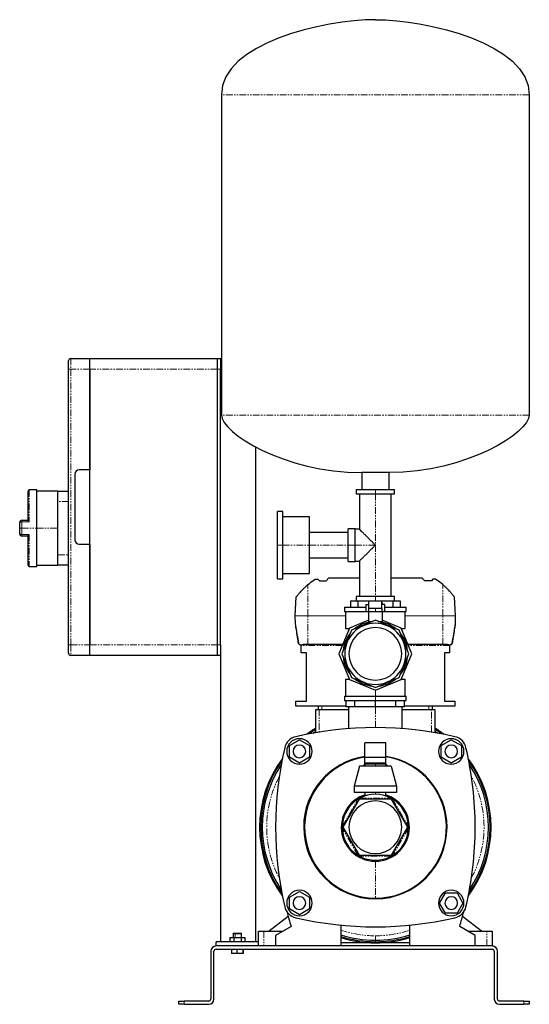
# Model space of a CAD drawing. Header units: millimetres. Extents: x 14 to 1491, y 29 to 958.
# Tile 3 of 3: x 1011 to 1491, y 29 to 958. Entities that reach past the tile are written whole.
import ezdxf

# ---------------------------------------------------------------- set-up
doc = ezdxf.new("R2010")
doc.units = ezdxf.units.MM
doc.linetypes.add('PHANTOM', pattern=[12.7, 6.35, -1.27, 1.27, -1.27, 1.27, -1.27])

msp = doc.modelspace()

# ---------------------------------------------------------------- linework, layer by layer
at = {"color": 7, "linetype": 'Continuous', "lineweight": 25}
for p, q in [((1201.03, 886.91), (1201.03, 584.92)), ((1491.03, 886.91), (1491.03, 584.92)), ((1057.03, 628.27), (1057.03, 636.27)), ((1059.03, 638.27), (1077.03, 638.27)), ((1077.03, 638.27), (1197.03, 638.27)), ((1077.03, 628.27), (1077.03, 638.27)), ((1197.03, 638.27), (1197.03, 628.27)), ((1197.03, 638.27), (1200.03, 638.27)), ((1200.03, 638.27), (1201.03, 638.27)), ((1200.03, 638.27), (1200.03, 628.27)), ((1057.03, 368.27), (1057.03, 628.27)), ((1077.03, 368.27), (1077.03, 628.27)), ((1077.03, 628.27), (1077.03, 533.27)), ((1197.03, 628.27), (1197.03, 368.27)), ((1200.03, 368.27), (1200.03, 628.27)), ((1233.03, 555.04), (1233.03, 88.27)), ((1063.03, 529.27), (1063.03, 467.27)), ((1077.03, 533.27), (1067.03, 533.27)), ((1358.73, 530.77), (1333.33, 530.77)), ((1333.33, 530.77), (1333.33, 514.77)), ((1358.73, 530.77), (1358.73, 514.77)), ((1019.03, 485.66), (1019.03, 513.27)), ((1027.03, 514.27), (1020.03, 514.27)), ((1027.03, 478.27), (1027.03, 514.27)), ((1047.03, 513.27), (1027.03, 513.27)), ((1047.03, 513.27), (1057.03, 513.27)), ((1047.03, 503.27), (1047.03, 513.27)), ((1328.03, 514.77), (1328.03, 510.77)), ((1328.03, 514.77), (1346.03, 514.77)), ((1328.03, 510.77), (1346.03, 510.77)), ((1331.03, 510.77), (1331.03, 477.27)), ((1346.03, 514.77), (1364.03, 514.77)), ((1346.03, 510.77), (1364.03, 510.77)), ((1361.03, 413.77), (1361.03, 510.77)), ((1364.03, 510.77), (1364.03, 514.77)), ((1047.03, 478.27), (1047.03, 503.27)), ((1258.93, 494.07), (1253.93, 494.07)), ((1253.93, 462.27), (1253.93, 494.07)), ((1258.93, 462.27), (1258.93, 494.07)), ((1011.03, 478.27), (1011.03, 483.77)), ((1013.03, 485.77), (1019.03, 485.77)), ((1283.93, 489.07), (1258.93, 489.07)), ((1283.93, 462.27), (1283.93, 489.07)), ((1011.03, 472.77), (1011.03, 478.27)), ((1027.03, 442.27), (1027.03, 478.27)), ((1047.03, 453.27), (1047.03, 478.27)), ((1320.53, 474.27), (1283.93, 474.27)), ((1327.03, 477.77), (1320.53, 477.77)), ((1320.53, 462.27), (1320.53, 477.77)), ((1327.03, 462.27), (1327.03, 477.77)), ((1331.03, 477.27), (1327.03, 477.27)), ((1019.03, 470.77), (1013.03, 470.77)), ((1019.03, 443.27), (1019.03, 470.88)), ((1067.03, 463.27), (1077.03, 463.27)), ((1077.03, 463.27), (1077.03, 368.27)), ((1253.93, 430.47), (1253.93, 462.27)), ((1258.93, 430.47), (1258.93, 462.27)), ((1283.93, 435.47), (1283.93, 462.27)), ((1320.53, 446.77), (1320.53, 462.27)), ((1327.03, 446.77), (1327.03, 462.27)), ((1047.03, 443.27), (1047.03, 453.27)), ((1283.93, 450.27), (1320.53, 450.27)), ((1320.53, 446.77), (1327.03, 446.77)), ((1327.03, 447.27), (1331.03, 447.27)), ((1331.03, 447.27), (1331.03, 413.77)), ((1020.03, 442.27), (1027.03, 442.27)), ((1027.03, 443.27), (1047.03, 443.27)), ((1057.03, 443.27), (1047.03, 443.27)), ((1253.93, 430.47), (1258.93, 430.47)), ((1258.93, 435.47), (1283.93, 435.47)), ((1288.06, 429.34), (1289.3, 430.03)), ((1289.3, 430.03), (1291.79, 430.03)), ((1291.79, 430.03), (1293.27, 428.57)), ((1293.27, 428.57), (1299.55, 428.57)), ((1299.55, 428.57), (1302.35, 431.57)), ((1302.35, 431.57), (1331.03, 431.57)), ((1361.03, 431.57), (1389.7, 431.57)), ((1392.51, 428.57), (1389.7, 431.57)), ((1398.79, 428.57), (1392.51, 428.57)), ((1400.27, 430.03), (1398.79, 428.57)), ((1402.76, 430.03), (1400.27, 430.03)), ((1404, 429.34), (1402.76, 430.03)), ((1270.65, 395.7), (1271.58, 413.38)), ((1322.58, 409.77), (1322.58, 403.77)), ((1322.58, 409.77), (1329.45, 409.77)), ((1328.03, 413.77), (1328.03, 409.77)), ((1346.03, 413.77), (1328.03, 413.77)), ((1329.45, 409.77), (1329.45, 403.77)), ((1329.45, 409.77), (1346.03, 409.77)), ((1340.03, 402.52), (1340.03, 409.35)), ((1352.03, 409.35), (1340.03, 409.35)), ((1364.03, 413.77), (1346.03, 413.77)), ((1346.03, 409.77), (1346.03, 409.35)), ((1346.03, 409.77), (1362.61, 409.77)), ((1352.03, 402.52), (1352.03, 409.35)), ((1362.61, 409.77), (1362.61, 403.77)), ((1362.61, 409.77), (1369.48, 409.77)), ((1364.03, 409.77), (1364.03, 413.77)), ((1369.48, 409.77), (1369.48, 403.77)), ((1421.41, 395.7), (1420.48, 413.38)), ((1317.03, 403.77), (1317.03, 399.77)), ((1317.03, 403.77), (1337.03, 403.77)), ((1317.03, 399.77), (1337.03, 399.77)), ((1318.03, 399.77), (1318.03, 383.77)), ((1337.03, 406.35), (1337.03, 399.35)), ((1337.03, 406.35), (1340.03, 406.35)), ((1340.03, 399.35), (1337.03, 399.35)), ((1339.53, 407.75), (1339.53, 406.35)), ((1339.53, 407.75), (1340.03, 407.75)), ((1339.53, 399.35), (1339.53, 390.33)), ((1346.03, 402.52), (1340.03, 402.52)), ((1346.03, 399.35), (1340.03, 399.35)), ((1352.03, 402.52), (1346.03, 402.52)), ((1352.03, 399.35), (1346.03, 399.35)), ((1352.03, 407.75), (1352.53, 407.75)), ((1355.03, 406.35), (1352.03, 406.35)), ((1355.03, 399.35), (1352.03, 399.35)), ((1352.53, 407.75), (1352.53, 406.35)), ((1352.53, 399.35), (1352.53, 390.33)), ((1355.03, 399.35), (1355.03, 406.35)), ((1355.03, 403.77), (1375.03, 403.77)), ((1355.03, 399.77), (1375.03, 399.77)), ((1374.03, 383.77), (1374.03, 399.77)), ((1375.03, 399.77), (1375.03, 403.77)), ((1270.66, 388.79), (1270.65, 395.64)), ((1339.53, 391.46), (1321.72, 384.08)), ((1346.03, 391.46), (1323.62, 382.18)), ((1339.53, 390.33), (1343.29, 390.33)), ((1368.44, 382.18), (1346.03, 391.46)), ((1348.77, 390.33), (1352.53, 390.33)), ((1370.34, 384.08), (1352.53, 391.46)), ((1421.4, 388.79), (1421.41, 395.64)), ((1321.72, 384.08), (1311.65, 359.77)), ((1323.62, 382.18), (1314.34, 359.77)), ((1318.03, 383.77), (1321.59, 383.77)), ((1321.03, 383.77), (1321.03, 382.42)), ((1377.72, 359.77), (1368.44, 382.18)), ((1380.41, 359.77), (1370.34, 384.08)), ((1370.47, 383.77), (1374.03, 383.77)), ((1371.03, 382.42), (1371.03, 383.77)), ((1057.03, 360.27), (1057.03, 368.27)), ((1077.03, 358.27), (1077.03, 368.27)), ((1197.03, 368.27), (1197.03, 358.27)), ((1200.03, 368.27), (1200.03, 358.27)), ((1275.03, 368.57), (1274.72, 368.57)), ((1276.03, 360.57), (1276.03, 368.57)), ((1276.03, 368.57), (1276.2, 368.57)), ((1282.53, 368.57), (1278.16, 368.57)), ((1315.29, 368.57), (1282.53, 368.57)), ((1409.53, 368.57), (1376.76, 368.57)), ((1413.89, 368.57), (1409.53, 368.57)), ((1415.86, 368.57), (1416.03, 368.57)), ((1416.03, 368.57), (1416.03, 360.57)), ((1417.34, 368.57), (1417.03, 368.57)), ((1077.03, 358.27), (1059.03, 358.27)), ((1197.03, 358.27), (1077.03, 358.27)), ((1200.03, 358.27), (1197.03, 358.27)), ((1200.03, 358.27), (1200.03, 88.27)), ((1281.03, 360.57), (1276.03, 360.57)), ((1281.03, 315.27), (1281.03, 360.57)), ((1311.65, 359.77), (1321.72, 335.46)), ((1314.34, 359.77), (1323.62, 337.37)), ((1368.44, 337.37), (1377.72, 359.77)), ((1370.34, 335.46), (1380.41, 359.77)), ((1416.03, 360.57), (1411.03, 360.57)), ((1411.03, 360.57), (1411.03, 315.27)), ((1318.03, 335.77), (1318.03, 319.77)), ((1318.03, 335.77), (1321.59, 335.77)), ((1321.03, 337.13), (1321.03, 335.77)), ((1321.72, 335.46), (1346.03, 325.39)), ((1323.62, 337.37), (1346.03, 328.08)), ((1346.03, 328.08), (1368.44, 337.37)), ((1346.03, 325.39), (1370.34, 335.46)), ((1370.47, 335.77), (1374.03, 335.77)), ((1371.03, 335.77), (1371.03, 337.13)), ((1374.03, 319.77), (1374.03, 335.77)), ((1317.03, 319.77), (1317.03, 315.77)), ((1317.03, 319.77), (1346.03, 319.77)), ((1317.03, 315.77), (1346.03, 315.77)), ((1318.53, 309.77), (1318.53, 315.77)), ((1326.58, 309.77), (1326.58, 315.77)), ((1346.03, 319.77), (1375.03, 319.77)), ((1346.03, 315.77), (1375.03, 315.77)), ((1346.03, 309.77), (1346.03, 315.77)), ((1365.47, 309.77), (1365.47, 315.77)), ((1373.53, 309.77), (1373.53, 315.77)), ((1375.03, 315.77), (1375.03, 319.77)), ((1271.03, 310.27), (1271.03, 315.27)), ((1271.03, 315.27), (1281.03, 315.27)), ((1318.53, 310.27), (1271.03, 310.27)), ((1290.03, 285.49), (1290.03, 307.27)), ((1290.03, 307.27), (1293.03, 307.27)), ((1292.53, 307.27), (1292.53, 310.27)), ((1293.03, 307.27), (1320.63, 307.27)), ((1326.58, 309.77), (1318.53, 309.77)), ((1320.63, 309.77), (1320.63, 289.29)), ((1346.03, 309.77), (1326.58, 309.77)), ((1365.47, 309.77), (1346.03, 309.77)), ((1373.53, 309.77), (1365.47, 309.77)), ((1371.43, 289.29), (1371.43, 309.77)), ((1371.43, 307.27), (1399.03, 307.27)), ((1421.03, 310.27), (1373.53, 310.27)), ((1399.03, 307.27), (1402.03, 307.27)), ((1399.53, 310.27), (1399.53, 307.27)), ((1402.03, 307.27), (1402.03, 285.49)), ((1411.03, 315.27), (1421.03, 315.27)), ((1421.03, 315.27), (1421.03, 310.27)), ((1265.03, 273.26), (1274.53, 278.74)), ((1274.53, 278.74), (1284.03, 273.26)), ((1408.03, 273.26), (1417.53, 278.74)), ((1417.53, 278.74), (1427.03, 273.26)), ((1265.03, 262.29), (1265.03, 273.26)), ((1284.03, 273.26), (1284.03, 262.29)), ((1356.03, 275.79), (1336.03, 275.79)), ((1336.03, 262.46), (1336.03, 275.79)), ((1356.03, 262.46), (1356.03, 275.79)), ((1408.03, 262.29), (1408.03, 273.26)), ((1427.03, 273.26), (1427.03, 262.29)), ((1274.53, 256.8), (1265.03, 262.29)), ((1284.03, 262.29), (1274.53, 256.8)), ((1336.03, 262.46), (1356.03, 262.46)), ((1336.03, 255.87), (1336.03, 262.46)), ((1356.03, 255.87), (1356.03, 262.46)), ((1417.53, 256.8), (1408.03, 262.29)), ((1427.03, 262.29), (1417.53, 256.8)), ((1331.03, 253.87), (1326.03, 235.12)), ((1361.03, 253.87), (1331.03, 253.87)), ((1337.03, 256.87), (1336.03, 255.87)), ((1336.03, 255.87), (1336.03, 253.87)), ((1346.03, 255.87), (1336.03, 255.87)), ((1337.03, 256.87), (1346.03, 256.87)), ((1346.03, 256.87), (1355.03, 256.87)), ((1356.03, 255.87), (1346.03, 255.87)), ((1356.03, 255.87), (1355.03, 256.87)), ((1356.03, 253.87), (1356.03, 255.87)), ((1361.03, 253.87), (1366.03, 235.12)), ((1326.03, 235.12), (1326.03, 228.87)), ((1366.03, 235.12), (1326.03, 235.12)), ((1366.03, 235.12), (1366.03, 228.87)), ((1366.03, 228.87), (1326.03, 228.87)), ((1336.03, 228.87), (1336.03, 225.72)), ((1356.03, 225.72), (1356.03, 228.87)), ((1330.76, 222.72), (1315.49, 196.27)), ((1361.3, 222.72), (1330.76, 222.72)), ((1376.57, 196.27), (1361.3, 222.72)), ((1315.49, 196.27), (1330.76, 169.82)), ((1361.3, 169.82), (1376.57, 196.27)), ((1330.76, 169.82), (1361.3, 169.82)), ((1265.03, 130.26), (1274.53, 135.74)), ((1265.03, 119.29), (1265.03, 130.26)), ((1274.53, 135.74), (1284.03, 130.26)), ((1284.03, 130.26), (1284.03, 119.29)), ((1406.56, 124.77), (1412.04, 134.27)), ((1412.04, 134.27), (1423.01, 134.27)), ((1423.01, 134.27), (1428.5, 124.77)), ((1412.04, 115.27), (1406.56, 124.77)), ((1428.5, 124.77), (1423.01, 115.27)), ((1263.96, 112.03), (1246.03, 98.27)), ((1274.53, 113.8), (1265.03, 119.29)), ((1284.03, 119.29), (1274.53, 113.8)), ((1423.01, 115.27), (1412.04, 115.27)), ((1446.03, 98.27), (1428.1, 112.03)), ((1266.58, 102.67), (1252.03, 94.27)), ((1313.53, 103.88), (1313.53, 84.27)), ((1378.53, 84.27), (1378.53, 103.88)), ((1440.03, 94.27), (1425.48, 102.67)), ((1212.33, 96.27), (1212.03, 95.97)), ((1212.03, 95.97), (1212.03, 92.27)), ((1212.03, 95.97), (1213.84, 95.97)), ((1212.33, 96.27), (1214.01, 96.27)), ((1213.84, 95.97), (1220.03, 95.97)), ((1214.01, 96.27), (1219.73, 96.27)), ((1220.03, 95.97), (1219.73, 96.27)), ((1220.03, 92.27), (1220.03, 95.97)), ((1236.03, 84.27), (1236.03, 98.27)), ((1236.03, 98.27), (1241.03, 98.27)), ((1241.03, 98.27), (1258.96, 98.27)), ((1252.03, 94.27), (1252.03, 84.27)), ((1433.1, 98.27), (1451.03, 98.27)), ((1440.03, 84.27), (1440.03, 94.27)), ((1451.03, 98.27), (1456.03, 98.27)), ((1456.03, 98.27), (1456.03, 84.27)), ((1196.03, 84.27), (1196.03, 88.27)), ((1236.03, 88.27), (1196.03, 88.27)), ((1456.03, 84.27), (1196.03, 84.27)), ((1209.1, 92.27), (1209.1, 88.27)), ((1209.1, 92.27), (1212.57, 92.27)), ((1212.57, 92.27), (1212.57, 88.27)), ((1212.57, 92.27), (1219.49, 92.27)), ((1219.49, 92.27), (1219.49, 88.27)), ((1219.49, 92.27), (1222.96, 92.27)), ((1222.96, 92.27), (1222.96, 88.27)), ((1378.53, 87.27), (1313.53, 87.27)), ((1191.03, 79.27), (1191.03, 34.27)), ((1194.03, 34.27), (1194.03, 79.27)), ((1196.03, 81.27), (1456.03, 81.27)), ((1210.68, 81.27), (1210.68, 77.27)), ((1215.7, 77.27), (1210.68, 77.27)), ((1215.7, 81.27), (1215.7, 77.27)), ((1221.05, 77.27), (1215.7, 77.27)), ((1221.05, 81.27), (1221.05, 77.27)), ((1221.38, 77.27), (1221.05, 77.27)), ((1221.38, 81.27), (1221.38, 77.27)), ((1458.03, 79.27), (1458.03, 34.27)), ((1461.03, 34.27), (1461.03, 79.27)), ((1161.03, 29.27), (1161.03, 32.27)), ((1161.03, 32.27), (1166.03, 32.27)), ((1166.03, 29.27), (1161.03, 29.27)), ((1189.03, 32.27), (1166.03, 32.27)), ((1166.03, 29.27), (1189.03, 29.27)), ((1486.03, 32.27), (1463.03, 32.27)), ((1463.03, 29.27), (1486.03, 29.27)), ((1486.03, 32.27), (1491.03, 32.27)), ((1491.03, 29.27), (1486.03, 29.27)), ((1491.03, 32.27), (1491.03, 29.27))]:
    msp.add_line(p, q, dxfattribs=at)
at = {"color": 8, "linetype": 'PHANTOM', "lineweight": 18}
for p, q in [((1491.03, 886.91), (1201.03, 886.91)), ((1059.03, 638.27), (1059.03, 628.27)), ((1059.03, 628.27), (1057.03, 628.27)), ((1077.03, 628.27), (1059.03, 628.27)), ((1059.03, 628.27), (1059.03, 368.27)), ((1197.03, 628.27), (1077.03, 628.27)), ((1200.03, 628.27), (1197.03, 628.27)), ((1491.03, 584.92), (1201.03, 584.92)), ((1020.03, 514.27), (1020.03, 484.1)), ((1346.03, 514.77), (1346.03, 510.77)), ((1346.03, 510.77), (1346.03, 462.27)), ((1057.03, 503.27), (1047.03, 503.27)), ((1013.03, 485.77), (1013.03, 484.1)), ((1020.03, 484.1), (1013.03, 484.1)), ((1013.03, 484.1), (1013.03, 478.27)), ((1013.03, 478.27), (1011.03, 478.27)), ((1013.03, 478.27), (1013.03, 472.45)), ((1013.03, 478.27), (1027.03, 478.27)), ((1027.03, 478.27), (1047.03, 478.27)), ((1013.03, 472.45), (1020.03, 472.45)), ((1013.03, 470.77), (1013.03, 472.45)), ((1020.03, 472.45), (1020.03, 442.27)), ((1253.93, 462.27), (1258.93, 462.27)), ((1258.93, 462.27), (1283.93, 462.27)), ((1283.93, 462.27), (1320.53, 462.27)), ((1320.53, 462.27), (1327.03, 462.27)), ((1327.03, 462.27), (1346.03, 462.27)), ((1346.03, 462.27), (1346.03, 413.77)), ((1047.03, 453.27), (1057.03, 453.27)), ((1282.53, 395.7), (1282.53, 425.05)), ((1409.53, 395.7), (1409.53, 425.05)), ((1346.03, 409.77), (1346.03, 413.77)), ((1346.03, 399.35), (1346.03, 402.52)), ((1270.65, 395.7), (1282.53, 395.7)), ((1282.53, 395.64), (1270.65, 395.64)), ((1282.53, 395.7), (1282.53, 395.64)), ((1282.53, 395.7), (1318.03, 395.7)), ((1318.03, 395.7), (1282.53, 395.64)), ((1282.53, 368.57), (1282.53, 395.64)), ((1374.03, 395.7), (1409.53, 395.7)), ((1409.53, 395.64), (1374.03, 395.7)), ((1409.53, 395.7), (1409.53, 395.64)), ((1409.53, 395.7), (1421.41, 395.7)), ((1421.41, 395.64), (1409.53, 395.64)), ((1409.53, 368.57), (1409.53, 395.64)), ((1059.03, 368.27), (1057.03, 368.27)), ((1059.03, 368.27), (1059.03, 358.27)), ((1059.03, 368.27), (1077.03, 368.27)), ((1077.03, 368.27), (1197.03, 368.27)), ((1197.03, 368.27), (1200.03, 368.27)), ((1314.88, 367.57), (1276.2, 367.57)), ((1415.85, 367.57), (1377.18, 367.57)), ((1346.03, 319.77), (1346.03, 325.39)), ((1346.03, 315.77), (1346.03, 319.77)), ((1293.03, 307.27), (1293.03, 285.99)), ((1295.53, 310.27), (1295.53, 307.27)), ((1346.03, 290.27), (1346.03, 309.77)), ((1396.53, 307.27), (1396.53, 310.27)), ((1399.03, 285.99), (1399.03, 307.27)), ((1346.03, 256.87), (1346.03, 255.87)), ((1346.03, 255.87), (1346.03, 253.87)), ((1331.41, 223.72), (1360.65, 223.72)), ((1346.03, 228.87), (1346.03, 227.37)), ((1314.95, 197.34), (1329.57, 222.66)), ((1362.49, 222.66), (1377.11, 197.34)), ((1329.57, 169.89), (1314.95, 195.21)), ((1377.11, 195.21), (1362.49, 169.89)), ((1360.65, 168.82), (1331.41, 168.82)), ((1346.03, 164.17), (1346.03, 129.27)), ((1214.01, 96.27), (1213.84, 95.97)), ((1213.84, 92.27), (1213.84, 95.97)), ((1241.03, 98.27), (1241.03, 84.27)), ((1346.03, 89.77), (1346.03, 93.9)), ((1451.03, 84.27), (1451.03, 98.27)), ((1346.03, 89.77), (1346.03, 88.27)), ((1166.03, 32.27), (1166.03, 29.27)), ((1486.03, 29.27), (1486.03, 32.27))]:
    msp.add_line(p, q, dxfattribs=at)
at = {"color": 7, "linetype": 'Continuous', "lineweight": 25, "flags": 128}
for points in [[(1276.2, 367.57), (1276.2, 368.13), (1276.2, 368.57)], [(1415.86, 368.57), (1415.86, 368.01), (1415.85, 367.57)], [(1290.03, 288.62), (1287.64, 287.13), (1283.43, 284.28)], [(1408.63, 284.28), (1404.42, 287.13), (1402.03, 288.62)], [(1287.07, 284.96), (1289.53, 286.55), (1290.03, 286.86)], [(1402.03, 286.86), (1402.53, 286.55), (1404.99, 284.96)], [(1334.37, 253.87), (1335.82, 255.35), (1336.03, 255.52)], [(1356.03, 255.52), (1356.24, 255.35), (1357.69, 253.87)]]:
    msp.add_lwpolyline(points, dxfattribs=at)
at = {"color": 7, "linetype": 'Continuous', "lineweight": 25}
for centre, radius, start, end in [((1059.03, 636.27), 2, 90, 180), ((1067.03, 529.27), 4, 90, 180), ((1020.03, 513.27), 1, 90, 180), ((1013.03, 483.77), 2, 90, 180), ((1013.03, 472.77), 2, 180, 270), ((1067.03, 467.27), 4, 180, 270), ((1020.03, 443.27), 1, 180, 270), ((1271.65, 395.64), 1, 177, 180.1), ((1346.03, 359.77), 30.55, 95.86619, 129.13381), ((1346.03, 359.77), 30.55, 50.86619, 84.13381), ((1420.41, 395.64), 1, 359.9, 3), ((1271.66, 388.79), 1, 180.1, 189.05406), ((1346.03, 359.77), 28.8, 90, 270), ((1346.03, 359.77), 24.83, 90, 270), ((1346.03, 359.77), 28.8, 270, 90), ((1346.03, 359.77), 24.83, 270, 90), ((1420.4, 388.79), 1, 350.94594, 359.9), ((1346.03, 359.77), 30.55, 140.86619, 174.13381), ((1346.03, 359.77), 30.55, 5.86619, 39.13381), ((1059.03, 360.27), 2, 180, 270), ((1346.03, 359.77), 30.55, 185.86619, 219.13381), ((1346.03, 359.77), 30.55, 320.86619, 354.13381), ((1346.03, 359.77), 30.55, 230.86619, 264.13381), ((1346.03, 359.77), 30.55, 275.86619, 309.13381), ((1346.03, -39.73), 330, 76.87666, 103.12334), ((1346.03, 196.27), 109, 120.91471, 126.56329), ((1346.03, 196.27), 109, 53.43671, 59.08529), ((1274.28, 268.02), 14, 103.12334, 166.87666), ((1274.53, 267.77), 12, 90, 270), ((1274.53, 267.77), 12, 270, 90), ((1417.53, 267.77), 12, 0, 180), ((1417.78, 268.02), 14, 13.12334, 76.87666), ((1582.03, 196.27), 330, 166.87666, 193.12334), ((1274.53, 267.77), 6, 0, 180), ((1417.53, 267.77), 6, 0, 180), ((1110.03, 196.27), 330, 0, 13.12334), ((1346.03, 196.27), 109, 143.43671, 216.56329), ((1274.53, 267.77), 6, 180, 0), ((1346.03, 196.27), 67.5, 98.51962, 180), ((1346.41, 196.27), 67, 98.91543, 269.67211), ((1346.03, 196.27), 67, 270, 81.41632), ((1346.03, 196.27), 67.5, 0, 81.48038), ((1417.53, 267.77), 12, 180, 0), ((1417.53, 267.77), 6, 180, 0), ((1346.03, 196.27), 109, 323.43671, 36.56329), ((1346.03, 196.27), 108, 144.57681, 215.42319), ((1346.03, 196.27), 106.5, 146.38448, 213.61552), ((1346.03, 196.27), 108, 324.57681, 35.42319), ((1346.03, 196.27), 106.5, 326.38448, 33.61552), ((1346.03, 196.27), 32.1, 108.15125, 180), ((1346.03, 196.27), 31.1, 61.96208, 118.03792), ((1346.03, 196.27), 32.1, 0, 71.84875), ((1346.03, 196.27), 31.1, 121.96208, 178.03792), ((1346.03, 196.27), 24.83, 0, 180), ((1346.03, 196.27), 31.1, 1.96208, 58.03792), ((1346.03, 196.27), 67.5, 180, 0), ((1346.03, 196.27), 32.1, 180, 0), ((1346.03, 196.27), 31.1, 181.96208, 238.03792), ((1346.03, 196.27), 24.83, 180, 0), ((1346.03, 196.27), 31.1, 301.96208, 358.03792), ((1110.03, 196.27), 330, 346.87666, 0), ((1346.03, 196.27), 31.1, 241.96208, 298.03792), ((1274.53, 124.77), 12, 90, 270), ((1274.53, 124.77), 6, 0, 180), ((1274.53, 124.77), 12, 270, 90), ((1417.53, 124.77), 12, 90, 270), ((1417.53, 124.77), 6, 0, 180), ((1417.53, 124.77), 12, 270, 90), ((1274.28, 124.52), 14, 193.12334, 256.87666), ((1274.53, 124.77), 6, 180, 0), ((1417.53, 124.77), 6, 180, 0), ((1417.78, 124.52), 14, 283.12334, 346.87666), ((1583.03, 196.27), 330, 193.99121, 196.47707), ((1109.03, 196.27), 330, 343.52293, 346.00879), ((1346.03, 432.27), 330, 256.87666, 283.12334), ((1346.03, 196.27), 106.5, 252.23195, 270), ((1346.03, 196.27), 108, 252.48678, 270), ((1346.03, 196.27), 106.5, 270, 287.76805), ((1346.03, 196.27), 108, 270, 287.51322), ((1196.03, 79.27), 5, 90, 180), ((1346.03, 196.27), 109, 252.65257, 270), ((1346.03, 196.27), 109, 270, 287.34743), ((1456.03, 79.27), 5, 0, 90), ((1196.03, 79.27), 2, 90, 180), ((1456.03, 79.27), 2, 0, 90), ((1189.03, 34.27), 5, 270, 0), ((1189.03, 34.27), 2, 270, 0), ((1463.03, 34.27), 5, 180, 270), ((1463.03, 34.27), 2, 180, 270)]:
    msp.add_arc(centre, radius, start, end, dxfattribs=at)
at = {"color": 8, "linetype": 'PHANTOM', "lineweight": 18}
for centre, radius, start, end in [((1012.54, 480.76), 3.37, 81.68985, 116.68782), ((1012.54, 475.78), 3.37, 243.31218, 278.31015), ((1346.03, 196.27), 102.37, 152.15866, 207.84134), ((1346.03, 196.27), 102.37, 332.15866, 27.84134), ((1346.03, 196.27), 102.37, 251.48933, 270), ((1346.03, 196.27), 102.37, 270, 288.51067)]:
    msp.add_arc(centre, radius, start, end, dxfattribs=at)
at = {"color": 7, "linetype": 'Continuous', "lineweight": 25}
for points in [[(1346.03, 957.77), (1297.57, 957.77), (1201.03, 935.61), (1201.03, 886.91)], [(1346.03, 957.77), (1394.48, 957.77), (1491.03, 935.61), (1491.03, 886.91)], [(1201.03, 584.92), (1201.03, 568.34), (1259.97, 530.77), (1333.33, 530.77)], [(1491.03, 584.92), (1491.03, 568.34), (1432.09, 530.77), (1358.73, 530.77)], [(1282.53, 425.05), (1284.3, 426.57), (1286.15, 428), (1288.06, 429.34)], [(1409.53, 425.05), (1407.76, 426.57), (1405.91, 428), (1404, 429.34)]]:
    msp.add_open_spline(points, degree=3, dxfattribs=at)
for points, knots in [([(1020.03, 484.1), (1020, 484.14), (1019.95, 484.22), (1019.87, 484.32), (1019.8, 484.42), (1019.74, 484.5), (1019.65, 484.63), (1019.53, 484.8), (1019.37, 485.02), (1019.24, 485.22), (1019.14, 485.38), (1019.08, 485.5), (1019.04, 485.59), (1019.03, 485.64), (1019.03, 485.66)], [0, 0, 0, 0, 0.063856, 0.1208733, 0.1710521, 0.2143929, 0.250897, 0.3839437, 0.499792, 0.6319289, 0.7497423, 0.839158, 0.922245, 1, 1, 1, 1]), ([(1346.03, 462.27), (1345.4, 462.9), (1344.74, 463.56), (1343.34, 464.96), (1342.6, 465.7), (1341.06, 467.24), (1340.26, 468.04), (1338.65, 469.65), (1337.83, 470.47), (1336.23, 472.07), (1335.45, 472.85), (1334.01, 474.29), (1333.35, 474.95), (1332.24, 476.06), (1331.79, 476.51), (1331.19, 477.11), (1331.03, 477.27), (1331.03, 477.27)], [0, 0, 0, 0, 0.125, 0.125, 0.25, 0.25, 0.375, 0.375, 0.5, 0.5, 0.625, 0.625, 0.75, 0.75, 0.875, 0.875, 1, 1, 1, 1]), ([(1019.03, 470.88), (1019.03, 470.89), (1019.03, 470.92), (1019.04, 470.95), (1019.06, 471), (1019.08, 471.04), (1019.1, 471.1), (1019.15, 471.19), (1019.24, 471.33), (1019.37, 471.52), (1019.53, 471.74), (1019.68, 471.95), (1019.85, 472.19), (1019.96, 472.35), (1020.03, 472.45)], [0, 0, 0, 0, 0.038302, 0.077798, 0.118633, 0.160938, 0.20483, 0.250416, 0.368189, 0.500359, 0.616166, 0.749246, 0.853253, 1, 1, 1, 1]), ([(1331.03, 447.27), (1331.03, 447.27), (1331.19, 447.43), (1331.79, 448.04), (1332.24, 448.48), (1333.35, 449.59), (1334.01, 450.25), (1335.45, 451.69), (1336.23, 452.47), (1337.83, 454.07), (1338.65, 454.89), (1340.26, 456.51), (1341.06, 457.3), (1342.6, 458.84), (1343.34, 459.58), (1344.74, 460.98), (1345.4, 461.65), (1346.03, 462.27)], [0, 0, 0, 0, 0.125, 0.125, 0.25, 0.25, 0.375, 0.375, 0.5, 0.5, 0.625, 0.625, 0.75, 0.75, 0.875, 0.875, 1, 1, 1, 1]), ([(1271.58, 413.38), (1271.58, 413.38), (1271.58, 413.38), (1271.59, 413.39), (1271.6, 413.41), (1271.63, 413.44), (1271.65, 413.48), (1271.69, 413.53), (1271.73, 413.58), (1271.78, 413.65), (1271.83, 413.72), (1271.97, 413.9), (1272.25, 414.26), (1272.72, 414.87), (1273.29, 415.58), (1273.92, 416.34), (1274.61, 417.16), (1275.6, 418.29), (1276.67, 419.46), (1277.82, 420.65), (1278.71, 421.55), (1279.63, 422.44), (1280.42, 423.18), (1281.06, 423.77), (1281.55, 424.2), (1282.04, 424.63), (1282.37, 424.91), (1282.53, 425.05)], [0, 0, 0, 0, 0.012261, 0.024517, 0.03679, 0.049101, 0.06147, 0.073919, 0.086467, 0.099134, 0.11194, 0.124903, 0.185586, 0.250113, 0.310905, 0.375035, 0.436448, 0.500087, 0.624469, 0.68702, 0.74985, 0.812641, 0.875038, 0.906629, 0.937962, 0.969073, 1, 1, 1, 1]), ([(1420.48, 413.38), (1420.48, 413.38), (1420.48, 413.38), (1420.47, 413.39), (1420.46, 413.41), (1420.43, 413.44), (1420.4, 413.48), (1420.37, 413.53), (1420.33, 413.58), (1420.28, 413.65), (1420.22, 413.72), (1420.09, 413.9), (1419.82, 414.26), (1419.34, 414.86), (1418.77, 415.57), (1418.15, 416.32), (1417.45, 417.15), (1416.47, 418.28), (1415.38, 419.47), (1414.24, 420.65), (1413.33, 421.57), (1412.4, 422.46), (1411.6, 423.21), (1410.98, 423.78), (1410.48, 424.23), (1410, 424.65), (1409.68, 424.92), (1409.53, 425.05)], [0, 0, 0, 0, 0.012117, 0.024284, 0.036513, 0.048817, 0.061209, 0.073701, 0.086304, 0.09903, 0.111891, 0.124898, 0.184762, 0.250107, 0.309388, 0.375028, 0.433854, 0.500081, 0.624465, 0.68709, 0.749847, 0.817639, 0.875036, 0.908188, 0.940061, 0.970663, 1, 1, 1, 1]), ([(1340.03, 399.35), (1340.03, 399.39), (1340.03, 399.49), (1340.03, 399.66), (1340.03, 399.86), (1340.03, 400.11), (1340.03, 400.45), (1340.03, 400.96), (1340.03, 401.65), (1340.03, 402.21), (1340.03, 402.52)], [0, 0, 0, 0, 0.0533786, 0.1128376, 0.1783796, 0.2500063, 0.3654637, 0.499996, 0.72298, 1, 1, 1, 1]), ([(1352.03, 402.52), (1352.03, 402.21), (1352.03, 401.65), (1352.03, 400.96), (1352.03, 400.45), (1352.03, 400.09), (1352.03, 399.79), (1352.03, 399.55), (1352.03, 399.41), (1352.03, 399.35)], [0, 0, 0, 0, 0.276996, 0.500027, 0.634507, 0.750017, 0.844143, 0.927469, 1, 1, 1, 1]), ([(1273.73, 369.41), (1273.26, 372.38), (1272.83, 375.11), (1272.06, 379.91), (1271.73, 381.98), (1271.2, 385.31), (1271, 386.56), (1270.74, 388.23), (1270.67, 388.63), (1270.67, 388.63)], [0, 0, 0, 0, 0.25, 0.25, 0.5, 0.5, 0.75, 0.75, 1, 1, 1, 1]), ([(1421.39, 388.63), (1421.39, 388.63), (1421.32, 388.23), (1421.06, 386.56), (1420.86, 385.31), (1420.33, 381.98), (1420, 379.91), (1419.23, 375.11), (1418.8, 372.38), (1418.32, 369.41)], [0, 0, 0, 0, 0.25, 0.25, 0.5, 0.5, 0.75, 0.75, 1, 1, 1, 1]), ([(1274.14, 368.76), (1274.12, 368.77), (1274.08, 368.8), (1274.02, 368.86), (1273.96, 368.92), (1273.91, 368.99), (1273.85, 369.08), (1273.78, 369.22), (1273.75, 369.34), (1273.73, 369.41)], [0, 0, 0, 0, 0.086626, 0.179861, 0.279799, 0.386516, 0.500074, 0.708047, 1, 1, 1, 1]), ([(1274.14, 368.76), (1274.16, 368.74), (1274.21, 368.71), (1274.28, 368.68), (1274.35, 368.64), (1274.44, 368.61), (1274.57, 368.58), (1274.67, 368.57), (1274.72, 368.57)], [0, 0, 0, 0, 0.122868, 0.246677, 0.371874, 0.498896, 0.749993, 1, 1, 1, 1]), ([(1275.03, 368.57), (1275.06, 368.57), (1275.12, 368.57), (1275.2, 368.56), (1275.29, 368.54), (1275.4, 368.5), (1275.54, 368.44), (1275.7, 368.33), (1275.83, 368.18), (1275.93, 368.02), (1275.99, 367.86), (1276.02, 367.72), (1276.03, 367.62), (1276.03, 367.57)], [0, 0, 0, 0, 0.0636508, 0.1262153, 0.1879992, 0.2493199, 0.3766026, 0.499168, 0.626689, 0.7494882, 0.834198, 0.9168686, 1, 1, 1, 1]), ([(1276.2, 367.57), (1276.2, 367.59), (1276.21, 367.64), (1276.22, 367.7), (1276.23, 367.76), (1276.25, 367.83), (1276.29, 367.91), (1276.36, 368.02), (1276.5, 368.16), (1276.71, 368.3), (1277, 368.42), (1277.34, 368.51), (1277.73, 368.56), (1278.01, 368.57), (1278.16, 368.57)], [0, 0, 0, 0, 0.024537, 0.049076, 0.073954, 0.099495, 0.125997, 0.185971, 0.251522, 0.368036, 0.501642, 0.649775, 0.815378, 1, 1, 1, 1]), ([(1413.89, 368.57), (1413.97, 368.57), (1414.12, 368.57), (1414.34, 368.56), (1414.54, 368.53), (1414.73, 368.5), (1414.91, 368.46), (1415.12, 368.4), (1415.35, 368.3), (1415.56, 368.16), (1415.69, 368.02), (1415.77, 367.9), (1415.82, 367.79), (1415.85, 367.68), (1415.85, 367.61), (1415.85, 367.57)], [0, 0, 0, 0, 0.094728, 0.184559, 0.269641, 0.350151, 0.426298, 0.498329, 0.631989, 0.74862, 0.814171, 0.874223, 0.917752, 0.959181, 1, 1, 1, 1]), ([(1416.03, 367.57), (1416.03, 367.6), (1416.03, 367.66), (1416.04, 367.75), (1416.06, 367.83), (1416.09, 367.92), (1416.14, 368.03), (1416.22, 368.18), (1416.36, 368.32), (1416.52, 368.44), (1416.68, 368.52), (1416.86, 368.56), (1416.97, 368.57), (1417.03, 368.57)], [0, 0, 0, 0, 0.04998, 0.099445, 0.148935, 0.198989, 0.250127, 0.372663, 0.500009, 0.622642, 0.750113, 0.873459, 1, 1, 1, 1]), ([(1417.34, 368.57), (1417.37, 368.57), (1417.44, 368.57), (1417.54, 368.59), (1417.66, 368.62), (1417.78, 368.67), (1417.87, 368.73), (1417.92, 368.76)], [0, 0, 0, 0, 0.165947, 0.331948, 0.498952, 0.752221, 1, 1, 1, 1]), ([(1417.92, 368.76), (1417.94, 368.77), (1417.98, 368.8), (1418.04, 368.86), (1418.09, 368.92), (1418.15, 368.98), (1418.2, 369.06), (1418.24, 369.14), (1418.28, 369.24), (1418.31, 369.33), (1418.32, 369.39), (1418.32, 369.41)], [0, 0, 0, 0, 0.083688, 0.175725, 0.276068, 0.384596, 0.501121, 0.611615, 0.750604, 0.914631, 1, 1, 1, 1]), ([(1329.57, 222.66), (1329.62, 222.69), (1329.73, 222.76), (1329.89, 222.86), (1330.04, 222.95), (1330.19, 223.04), (1330.34, 223.12), (1330.43, 223.18), (1330.48, 223.21)], [0, 0, 0, 0, 0.179035, 0.352627, 0.521123, 0.684903, 0.844379, 1, 1, 1, 1]), ([(1330.48, 223.21), (1330.53, 223.23), (1330.62, 223.29), (1330.77, 223.37), (1330.92, 223.45), (1331.08, 223.54), (1331.24, 223.63), (1331.35, 223.69), (1331.41, 223.72)], [0, 0, 0, 0, 0.155621, 0.315097, 0.478877, 0.647373, 0.820965, 1, 1, 1, 1]), ([(1330.48, 223.21), (1330.56, 223.07), (1330.63, 222.94), (1330.73, 222.76), (1330.76, 222.72), (1330.76, 222.72)], [0, 0, 0, 0, 0.5, 0.5, 1, 1, 1, 1]), ([(1360.65, 223.72), (1360.7, 223.69), (1360.82, 223.63), (1360.98, 223.54), (1361.14, 223.45), (1361.29, 223.37), (1361.44, 223.29), (1361.53, 223.23), (1361.58, 223.21)], [0, 0, 0, 0, 0.179035, 0.352627, 0.521123, 0.684903, 0.844379, 1, 1, 1, 1]), ([(1361.58, 223.21), (1361.5, 223.07), (1361.42, 222.94), (1361.33, 222.76), (1361.3, 222.72), (1361.3, 222.72)], [0, 0, 0, 0, 0.5, 0.5, 1, 1, 1, 1]), ([(1361.58, 223.21), (1361.63, 223.18), (1361.72, 223.12), (1361.87, 223.04), (1362.02, 222.95), (1362.17, 222.86), (1362.33, 222.76), (1362.44, 222.69), (1362.49, 222.66)], [0, 0, 0, 0, 0.155621, 0.315097, 0.478877, 0.647373, 0.820965, 1, 1, 1, 1]), ([(1314.93, 196.27), (1314.93, 196.33), (1314.93, 196.43), (1314.93, 196.6), (1314.93, 196.78), (1314.94, 196.96), (1314.94, 197.15), (1314.95, 197.27), (1314.95, 197.34)], [0, 0, 0, 0, 0.155621, 0.315097, 0.478877, 0.647373, 0.820965, 1, 1, 1, 1]), ([(1314.95, 195.21), (1314.95, 195.27), (1314.94, 195.4), (1314.94, 195.59), (1314.93, 195.77), (1314.93, 195.94), (1314.93, 196.11), (1314.93, 196.22), (1314.93, 196.27)], [0, 0, 0, 0, 0.179035, 0.352627, 0.521123, 0.684903, 0.844379, 1, 1, 1, 1]), ([(1314.93, 196.27), (1315.09, 196.27), (1315.24, 196.27), (1315.44, 196.27), (1315.49, 196.27), (1315.49, 196.27)], [0, 0, 0, 0, 0.5, 0.5, 1, 1, 1, 1]), ([(1376.57, 196.27), (1376.57, 196.27), (1376.62, 196.27), (1376.82, 196.27), (1376.97, 196.27), (1377.13, 196.27)], [0, 0, 0, 0, 0.5, 0.5, 1, 1, 1, 1]), ([(1377.11, 197.34), (1377.11, 197.27), (1377.12, 197.15), (1377.12, 196.96), (1377.13, 196.78), (1377.13, 196.6), (1377.13, 196.43), (1377.13, 196.33), (1377.13, 196.27)], [0, 0, 0, 0, 0.179035, 0.352627, 0.521123, 0.684903, 0.844379, 1, 1, 1, 1]), ([(1377.13, 196.27), (1377.13, 196.22), (1377.13, 196.11), (1377.13, 195.94), (1377.13, 195.77), (1377.12, 195.59), (1377.12, 195.4), (1377.11, 195.27), (1377.11, 195.21)], [0, 0, 0, 0, 0.155621, 0.315097, 0.478877, 0.647373, 0.820965, 1, 1, 1, 1]), ([(1330.48, 169.34), (1330.43, 169.37), (1330.34, 169.42), (1330.19, 169.51), (1330.04, 169.59), (1329.89, 169.69), (1329.73, 169.79), (1329.62, 169.85), (1329.57, 169.89)], [0, 0, 0, 0, 0.155621, 0.315097, 0.478877, 0.647373, 0.820965, 1, 1, 1, 1]), ([(1330.76, 169.82), (1330.76, 169.82), (1330.73, 169.78), (1330.63, 169.61), (1330.56, 169.48), (1330.48, 169.34)], [0, 0, 0, 0, 0.5, 0.5, 1, 1, 1, 1]), ([(1331.41, 168.82), (1331.35, 168.85), (1331.24, 168.91), (1331.08, 169), (1330.92, 169.09), (1330.77, 169.17), (1330.62, 169.26), (1330.53, 169.31), (1330.48, 169.34)], [0, 0, 0, 0, 0.179035, 0.352627, 0.521123, 0.684903, 0.844379, 1, 1, 1, 1]), ([(1361.58, 169.34), (1361.53, 169.31), (1361.44, 169.26), (1361.29, 169.17), (1361.14, 169.09), (1360.98, 169), (1360.82, 168.91), (1360.7, 168.85), (1360.65, 168.82)], [0, 0, 0, 0, 0.155621, 0.315097, 0.478877, 0.647373, 0.820965, 1, 1, 1, 1]), ([(1361.3, 169.82), (1361.3, 169.82), (1361.33, 169.78), (1361.42, 169.61), (1361.5, 169.48), (1361.58, 169.34)], [0, 0, 0, 0, 0.5, 0.5, 1, 1, 1, 1]), ([(1362.49, 169.89), (1362.44, 169.85), (1362.33, 169.79), (1362.17, 169.69), (1362.02, 169.59), (1361.87, 169.51), (1361.72, 169.42), (1361.63, 169.37), (1361.58, 169.34)], [0, 0, 0, 0, 0.179035, 0.352627, 0.521123, 0.684903, 0.844379, 1, 1, 1, 1])]:
    msp.add_open_spline(points, degree=3, knots=knots, dxfattribs=at)
at = {"color": 8, "linetype": 'PHANTOM', "lineweight": 18}
for points, knots in [([(1270.66, 388.79), (1270.66, 388.79), (1270.66, 388.78), (1270.66, 388.77), (1270.67, 388.74), (1270.67, 388.7), (1270.68, 388.66), (1270.69, 388.6), (1270.7, 388.53), (1270.72, 388.45), (1270.73, 388.37), (1270.75, 388.27), (1270.77, 388.16), (1270.79, 388.04), (1270.81, 387.91), (1270.84, 387.77), (1270.86, 387.62), (1270.91, 387.35), (1270.98, 386.94), (1271.08, 386.36), (1271.2, 385.7), (1271.34, 384.86), (1271.52, 383.84), (1271.74, 382.59), (1271.98, 381.2), (1272.24, 379.72), (1272.51, 378.16), (1272.79, 376.52), (1273.1, 374.76), (1273.43, 372.87), (1273.78, 370.86), (1274.02, 369.47), (1274.14, 368.76)], [0, 0, 0, 0, 0.00637, 0.012775, 0.019248, 0.025819, 0.032517, 0.039372, 0.046409, 0.053651, 0.061121, 0.068839, 0.076824, 0.085091, 0.093656, 0.102532, 0.111731, 0.121263, 0.149437, 0.180467, 0.214478, 0.251568, 0.3053, 0.364788, 0.430127, 0.501388, 0.571107, 0.64615, 0.726541, 0.812303, 0.903451, 1, 1, 1, 1]), ([(1417.92, 368.76), (1417.98, 369.15), (1418.12, 369.93), (1418.32, 371.08), (1418.51, 372.19), (1418.7, 373.27), (1418.88, 374.3), (1419.05, 375.3), (1419.22, 376.26), (1419.38, 377.18), (1419.54, 378.07), (1419.68, 378.92), (1419.87, 379.98), (1420.08, 381.23), (1420.33, 382.62), (1420.54, 383.87), (1420.72, 384.9), (1420.87, 385.74), (1420.98, 386.41), (1421.09, 386.99), (1421.16, 387.44), (1421.22, 387.77), (1421.26, 388.01), (1421.3, 388.22), (1421.33, 388.39), (1421.36, 388.54), (1421.37, 388.65), (1421.39, 388.73), (1421.4, 388.78), (1421.4, 388.78), (1421.4, 388.79)], [0, 0, 0, 0, 0.053502, 0.105386, 0.155654, 0.204307, 0.251348, 0.296781, 0.340608, 0.382833, 0.423459, 0.462491, 0.499935, 0.571293, 0.636699, 0.696225, 0.749967, 0.787575, 0.821991, 0.853317, 0.88169, 0.897923, 0.913176, 0.927514, 0.941018, 0.953784, 0.965925, 0.977573, 0.988877, 1, 1, 1, 1])]:
    msp.add_open_spline(points, degree=3, knots=knots, dxfattribs=at)

doc.saveas('drawing.dxf')
